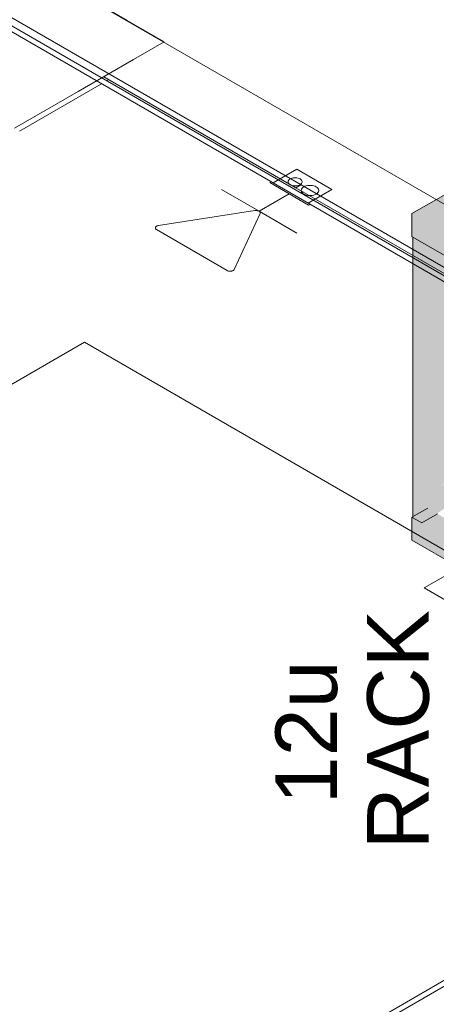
# Model space of a CAD drawing. Header units: millimetres. Extents: x 4476663 to 4477054, y -30323851 to -30323414.
# Tile 13 of 256: x 4476941.45 to 4476944.34, y -30323839.74 to -30323832.91. Entities that reach past the tile are written whole.
import ezdxf

# ---------------------------------------------------------------- set-up
doc = ezdxf.new("R2010")
doc.units = ezdxf.units.MM
doc.linetypes.add('NULL', pattern=[0])
for name, color, linetype, lineweight in [('CE-PT Dados', 7, 'Continuous', 5), ('CE-Rack', 9, 'Continuous', 18), ('DI-Elementos externos em vista', 9, 'Continuous', 5), ('IFC-Caixa de passagem-Contorno', 44, 'Continuous', 5), ('IFC-Parede padrão-Contorno', 44, 'Continuous', 5), ('IFC-Parede-Contorno', 42, 'Continuous', 5), ('IFC-Pilar-Contorno', 83, 'Continuous', 5), ('P-Simbol', 5, 'Continuous', 20)]:
    doc.layers.add(name, color=color, linetype=linetype, lineweight=lineweight)
doc.styles.add('ARIAL', font='arial.ttf')

msp = doc.modelspace()

# ---------------------------------------------------------------- hatches: boundary and pattern name
at = {"layer": 'CE-Rack', "linetype": 'Continuous'}
for points in [[(4476944.1757, -30323834.2556), (4476944.4046, -30323834.4054), (4476944.5917, -30323834.5117), (4476944.8059, -30323834.632), (4476944.9076, -30323834.6893), (4476944.6477, -30323834.5433), (4476944.4046, -30323834.4054), (4476944.586, -30323834.5241), (4476944.599, -30323834.5165), (4476944.8046, -30323834.6327), (4476944.9059, -30323834.6903), (4476944.599, -30323834.5165), (4476944.586, -30323834.5241), (4476944.1757, -30323834.2556), (4476944.1757, -30323834.4156), (4476946.2542, -30323835.6156), (4476946.2542, -30323835.4556), (4476946.1597, -30323835.3826), (4476946.1597, -30323835.3462), (4476946.1533, -30323835.3059), (4476946.1465, -30323835.2769), (4476946.1465, -30323835.2685), (4476946.1597, -30323835.3462), (4476946.1597, -30323835.3826), (4476946.2542, -30323835.4556), (4476946.2542, -30323835.6156), (4476948.2446, -30323836.4117), (4476948.2446, -30323834.3064), (4476948.0587, -30323834.359), (4476946.9387, -30323835.0571), (4476946.9415, -30323835.0587), (4476948.1061, -30323834.3864), (4476946.6803, -30323835.2152), (4476946.5685, -30323835.2801), (4476948.1061, -30323834.3864), (4476946.9415, -30323835.0587), (4476946.9387, -30323835.0571), (4476948.0587, -30323834.359), (4476946.4962, -30323834.8016), (4476946.0453, -30323835.062), (4476946.0749, -30323835.0791), (4476946.2729, -30323834.9648), (4476946.2432, -30323834.9477), (4476946.4962, -30323834.8016), (4476945.3084, -30323834.1158), (4476945.0554, -30323834.2619), (4476945.0259, -30323834.2448), (4476944.9006, -30323834.3171), (4476944.9727, -30323834.2917), (4476944.8901, -30323834.3394), (4476944.8377, -30323834.3535), (4476944.86, -30323834.3659), (4476944.8503, -30323834.3714), (4476945.2189, -30323834.5735), (4476945.165, -30323834.5449), (4476944.8988, -30323834.3983), (4476944.8574, -30323834.3762), (4476945.3084, -30323834.1158), (4476946.1662, -30323833.1064)], [(4476944.1818, -30323836.3645), (4476944.244, -30323836.4004), (4476944.244, -30323834.455), (4476944.1818, -30323834.4191)], [(4476945.0989, -30323835.8389), (4476944.2986, -30323836.29), (4476945.1594, -30323835.7992), (4476945.1541, -30323835.7961), (4476944.3712, -30323836.1429), (4476945.063, -30323835.7435), (4476945.0077, -30323835.7116), (4476944.4155, -30323836.0535), (4476944.4957, -30323835.8911), (4476944.9071, -30323835.6535), (4476944.6784, -30323835.5215), (4476945.0467, -30323834.7761), (4476944.244, -30323834.455), (4476944.244, -30323836.4004), (4476944.3494, -30323836.3355)], [(4476944.1757, -30323836.3609), (4476946.2542, -30323837.7209), (4476948.2446, -30323836.5717), (4476948.2446, -30323836.4117), (4476946.2542, -30323835.6156), (4476946.2542, -30323836.6409), (4476946.2506, -30323836.288), (4476946.2481, -30323835.9295), (4476946.248, -30323836.2333), (4476946.2507, -30323836.468), (4476946.2525, -30323836.827), (4476946.2495, -30323836.4687), (4476946.248, -30323836.2333), (4476946.248, -30323837.5574)], [(4476945.0989, -30323835.8389), (4476945.1594, -30323835.7992), (4476944.2986, -30323836.29)], [(4476944.1757, -30323836.3609), (4476944.1998, -30323836.358), (4476944.2611, -30323836.3226), (4476944.2918, -30323836.3023), (4476944.2846, -30323836.2981)], [(4476944.1757, -30323836.3609), (4476944.275, -30323836.3785), (4476944.3407, -30323836.3406)], [(4476944.3529, -30323836.3375), (4476944.3529, -30323836.3335), (4476944.244, -30323836.4004)], [(4476944.3551, -30323836.3388), (4476944.3495, -30323836.3395), (4476944.2803, -30323836.3794), (4476944.5431, -30323836.4259), (4476944.5659, -30323836.4128), (4476944.5659, -30323836.3973), (4476944.5143, -30323836.4005), (4476944.5659, -30323836.3707), (4476944.5537, -30323836.3636), (4476944.488, -30323836.3937), (4476944.5403, -30323836.3636), (4476944.5024, -30323836.3633), (4476944.4499, -30323836.3936)], [(4476946.2542, -30323837.7209), (4476944.1757, -30323836.3609), (4476944.1757, -30323836.5209)], [(4476944.1757, -30323836.3609), (4476944.244, -30323836.4004), (4476944.7139, -30323836.4562)], [(4476944.244, -30323836.4004), (4476946.2542, -30323837.5609), (4476946.0892, -30323837.2502), (4476945.1515, -30323836.7088), (4476944.9262, -30323836.6067), (4476944.8846, -30323836.5768), (4476944.8604, -30323836.5606), (4476944.7876, -30323836.5328), (4476944.7697, -30323836.5431), (4476944.7462, -30323836.5467), (4476944.7729, -30323836.5313), (4476944.7748, -30323836.5242), (4476944.7322, -30323836.5307), (4476944.7322, -30323836.4929), (4476944.6694, -30323836.481), (4476944.7127, -30323836.456)]]:
    msp.add_hatch(color=256, dxfattribs=at).paths.add_polyline_path(points)

# ---------------------------------------------------------------- linework, layer by layer
at = {"layer": 'CE-PT Dados'}
for p, q in [((4476943.1137, -30323834.2389), (4476942.8518, -30323834.0877)), ((4476943.1137, -30323834.2389), (4476943.3226, -30323834.1183)), ((4476942.4153, -30323834.3382), (4476943.0853, -30323834.2346)), ((4476943.1213, -30323834.2553), (4476942.9417, -30323834.6424)), ((4476943.1137, -30323834.2389), (4476943.3756, -30323834.3902)), ((4476942.8925, -30323834.65), (4476942.4021, -30323834.3666))]:
    msp.add_line(p, q, dxfattribs=at)
for points in [[(4476943.1213, -30323834.2553), (4476943.122, -30323834.2534), (4476943.1223, -30323834.2514), (4476943.1222, -30323834.2495), (4476943.1217, -30323834.2475), (4476943.1208, -30323834.2456), (4476943.1196, -30323834.2438), (4476943.118, -30323834.242), (4476943.116, -30323834.2404), (4476943.1137, -30323834.2389), (4476943.1112, -30323834.2376), (4476943.1084, -30323834.2365), (4476943.1054, -30323834.2356), (4476943.1022, -30323834.2348), (4476943.0989, -30323834.2343), (4476943.0955, -30323834.234), (4476943.0921, -30323834.234), (4476943.0887, -30323834.2342), (4476943.0853, -30323834.2346)], [(4476942.4153, -30323834.3382), (4476942.4121, -30323834.3388), (4476942.409, -30323834.3397), (4476942.4061, -30323834.3407), (4476942.4034, -30323834.3419), (4476942.401, -30323834.3433), (4476942.3988, -30323834.3449), (4476942.397, -30323834.3466), (4476942.3956, -30323834.3483), (4476942.3945, -30323834.3502), (4476942.3938, -30323834.3521), (4476942.3935, -30323834.3541), (4476942.3936, -30323834.3561), (4476942.3941, -30323834.358), (4476942.395, -30323834.3599), (4476942.3963, -30323834.3618), (4476942.3979, -30323834.3635), (4476942.3999, -30323834.3651), (4476942.4021, -30323834.3666)], [(4476942.8925, -30323834.65), (4476942.8951, -30323834.6513), (4476942.8979, -30323834.6524), (4476942.9009, -30323834.6534), (4476942.904, -30323834.6541), (4476942.9073, -30323834.6546), (4476942.9107, -30323834.6549), (4476942.9141, -30323834.655), (4476942.9176, -30323834.6548), (4476942.9209, -30323834.6544), (4476942.9241, -30323834.6538), (4476942.9272, -30323834.6529), (4476942.9302, -30323834.6519), (4476942.9328, -30323834.6507), (4476942.9353, -30323834.6493), (4476942.9374, -30323834.6477), (4476942.9392, -30323834.6461), (4476942.9406, -30323834.6443), (4476942.9417, -30323834.6424)]]:
    msp.add_lwpolyline(points, dxfattribs=at)
at = {"layer": 'CE-Rack'}
for p, q in [((4476944.7904, -30323833.9007), (4476944.1757, -30323834.2556)), ((4476944.1757, -30323834.2556), (4476944.1757, -30323834.3312)), ((4476944.1757, -30323834.3312), (4476944.1757, -30323834.4156)), ((4476944.1757, -30323834.4156), (4476944.1818, -30323834.4191)), ((4476944.1818, -30323834.4191), (4476944.4748, -30323834.5883)), ((4476944.1818, -30323834.4191), (4476944.1818, -30323836.3574)), ((4476944.2846, -30323836.2981), (4476944.1757, -30323836.3609)), ((4476944.244, -30323836.4004), (4476944.3529, -30323836.3375)), ((4476944.1757, -30323836.3609), (4476944.1757, -30323836.5209)), ((4476944.1818, -30323836.3574), (4476944.1818, -30323836.3645)), ((4476944.1818, -30323836.3645), (4476944.244, -30323836.4004)), ((4476944.1757, -30323836.5209), (4476946.2542, -30323837.7209))]:
    msp.add_line(p, q, dxfattribs=at)
at = {"layer": 'DI-Elementos externos em vista'}
for p, q in [((4476941.901, -30323835.1478), (4476924.9607, -30323844.9283)), ((4476949.1639, -30323839.341), (4476941.901, -30323835.1478))]:
    msp.add_line(p, q, dxfattribs=at)
at = {"layer": 'IFC-Caixa de passagem-Contorno'}
for p, q in [((4476943.2118, -30323834.0423), (4476943.3763, -30323833.9473)), ((4476943.3763, -30323833.9473), (4476943.6188, -30323834.0873)), ((4476943.1875, -30323834.0403), (4476943.1979, -30323834.0343)), ((4476943.1875, -30323834.0403), (4476943.4577, -30323834.1963)), ((4476943.1979, -30323834.0343), (4476943.4681, -30323834.1903)), ((4476943.4543, -30323834.1823), (4476943.6188, -30323834.0873)), ((4476943.4577, -30323834.1963), (4476943.4681, -30323834.1903))]:
    msp.add_line(p, q, dxfattribs=at)
for points in [[(4476943.329, -30323834.0546), (4476943.3355, -30323834.0578), (4476943.3429, -30323834.0602), (4476943.3509, -30323834.0619), (4476943.3593, -30323834.0628), (4476943.3678, -30323834.0628), (4476943.3761, -30323834.0619), (4476943.3841, -30323834.0602), (4476943.3915, -30323834.0578), (4476943.398, -30323834.0546), (4476943.4034, -30323834.0509), (4476943.4077, -30323834.0466), (4476943.4106, -30323834.042), (4476943.4121, -30323834.0372), (4476943.4121, -30323834.0323), (4476943.4106, -30323834.0275), (4476943.4077, -30323834.0228), (4476943.4034, -30323834.0186), (4476943.398, -30323834.0148), (4476943.3915, -30323834.0117), (4476943.3841, -30323834.0092), (4476943.3761, -30323834.0076), (4476943.3678, -30323834.0067), (4476943.3593, -30323834.0067), (4476943.3509, -30323834.0076), (4476943.3429, -30323834.0092), (4476943.3355, -30323834.0117), (4476943.329, -30323834.0148), (4476943.3236, -30323834.0186), (4476943.3193, -30323834.0228), (4476943.3164, -30323834.0275), (4476943.3149, -30323834.0323), (4476943.3149, -30323834.0372), (4476943.3164, -30323834.042), (4476943.3193, -30323834.0466), (4476943.3236, -30323834.0509), (4476943.329, -30323834.0546)], [(4476943.4242, -30323834.1197), (4476943.4324, -30323834.1237), (4476943.4416, -30323834.1267), (4476943.4516, -30323834.1288), (4476943.4621, -30323834.1299), (4476943.4728, -30323834.1299), (4476943.4832, -30323834.1288), (4476943.4933, -30323834.1267), (4476943.5025, -30323834.1237), (4476943.5107, -30323834.1197), (4476943.5175, -30323834.115), (4476943.5228, -30323834.1097), (4476943.5265, -30323834.1039), (4476943.5283, -30323834.0978), (4476943.5283, -30323834.0917), (4476943.5265, -30323834.0856), (4476943.5228, -30323834.0798), (4476943.5175, -30323834.0745), (4476943.5107, -30323834.0698), (4476943.5025, -30323834.0658), (4476943.4933, -30323834.0627), (4476943.4832, -30323834.0606), (4476943.4728, -30323834.0596), (4476943.4621, -30323834.0596), (4476943.4516, -30323834.0606), (4476943.4416, -30323834.0627), (4476943.4324, -30323834.0658), (4476943.4242, -30323834.0698), (4476943.4173, -30323834.0745), (4476943.412, -30323834.0798), (4476943.4084, -30323834.0856), (4476943.4065, -30323834.0917), (4476943.4065, -30323834.0978), (4476943.4084, -30323834.1039), (4476943.412, -30323834.1097), (4476943.4173, -30323834.115), (4476943.4242, -30323834.1197)]]:
    msp.add_lwpolyline(points, dxfattribs=at)
at = {"layer": 'IFC-Parede padrão-Contorno', "color": 8, "lineweight": 5}
for p, q in [((4476950.062, -30323837.4596), (4476927.7638, -30323824.5857)), ((4476949.681, -30323837.6796), (4476927.3827, -30323824.8057)), ((4476946.8449, -30323836.0999), (4476936.591, -30323830.1798)), ((4476946.8103, -30323836.1199), (4476939.7692, -30323832.0548)), ((4476943.3702, -30323834.076), (4476942.0359, -30323833.3057)), ((4476942.0551, -30323833.3346), (4476942.0705, -30323833.3257)), ((4476941.4508, -30323833.6834), (4476942.0205, -30323833.3546)), ((4476943.3702, -30323834.076), (4476943.4048, -30323834.056)), ((4476948.6443, -30323837.1211), (4476943.3702, -30323834.076)), ((4476941.4516, -30323841.2737), (4476948.6097, -30323837.141))]:
    msp.add_line(p, q, dxfattribs=at)
at = {"layer": 'IFC-Parede-Contorno', "color": 8, "lineweight": 5}
msp.add_line((4476942.0209, -30323840.985), (4476948.6564, -30323837.1541), dxfattribs=at)
at = {"layer": 'IFC-Pilar-Contorno', "color": 8, "lineweight": 5}
for p, q in [((4476942.1987, -30323832.9152), (4476941.9049, -30323832.7456)), ((4476942.4554, -30323833.0634), (4476942.1987, -30323832.9152)), ((4476942.2419, -30323833.1867), (4476942.4554, -30323833.0634)), ((4476941.8569, -30323833.409), (4476942.2419, -30323833.1867)), ((4476941.4162, -30323833.6634), (4476941.8569, -30323833.409))]:
    msp.add_line(p, q, dxfattribs=at)
at = {"layer": 'P-Simbol'}
for p, q in [((4476944.2612, -30323836.8511), (4476946.1664, -30323835.7511)), ((4476946.2357, -30323837.9911), (4476944.2612, -30323836.8511))]:
    msp.add_line(p, q, dxfattribs=at)

# ---------------------------------------------------------------- texts
at = {"layer": 'P-Simbol', "linetype": 'NULL', "char_height": 0.42813, "attachment_point": 9, "rotation": 90.00021, "line_spacing_factor": 0.6, "style": 'ARIAL'}
for s, insert, width in [('RACK', (4476944.2986, -30323837.004), 3.324536), ('12u', (4476943.6613, -30323837.354), 1.995113)]:
    msp.add_mtext(s, dxfattribs=dict(at, insert=insert, width=width))

doc.saveas('drawing.dxf')
